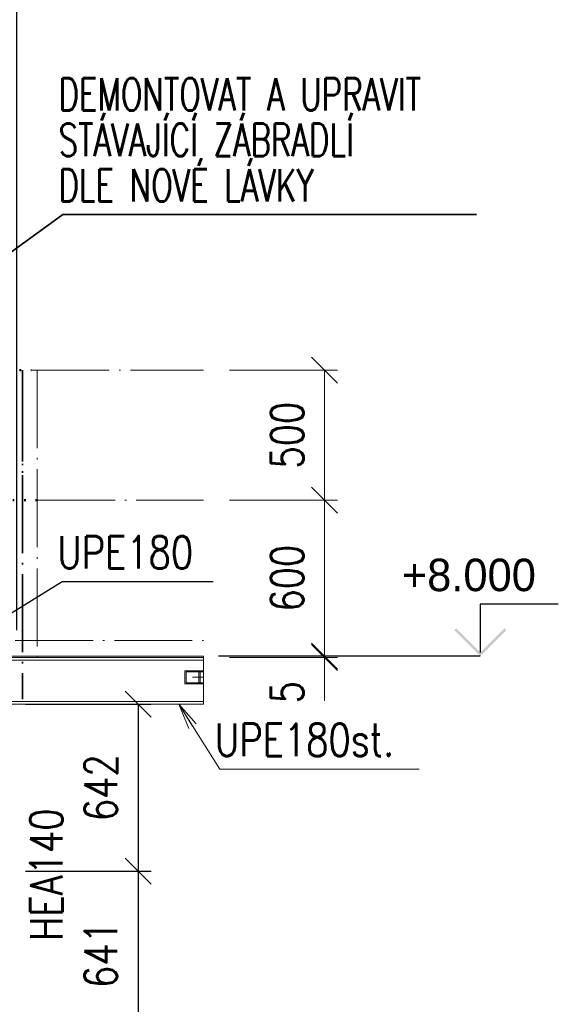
# Paper-space layout 'Layout1' of a CAD drawing. Extents: x -2 to 1083, y -36 to 422.
# Tile 19 of 93: x 320 to 362, y 267 to 343. Entities that reach past the tile are written whole.
import ezdxf

# ---------------------------------------------------------------- set-up
doc = ezdxf.new("R2010")
doc.units = 0
for name, pattern in [('ACAD_ISO02W100', [15, 12, -3]), ('ACAD_ISO04W100', [30.5, 24, -3, 0.5, -3]), ('ACAD_ISO07W100', [3.5, 0.5, -3]), ('B_CARA_09', [0.5, 0, -0.5])]:
    doc.linetypes.add(name, pattern=pattern)
doc.layers.get('0').update_dxf_attribs({"linetype": 'CONTINUOUS'})
doc.layers.get('DEFPOINTS').update_dxf_attribs({"color": 132, "linetype": 'CONTINUOUS'})
doc.layers.add('AS_INS_ON', color=7, linetype='CONTINUOUS')
for name, color, linetype, lineweight in [('SS_1.ET-HALA_TaO-LAVKA_+8.000m', 9, 'CONTINUOUS', 13), ('SS_1.ET-HALA_TaO-LAVKA_+8.000m-PLECH', 9, 'CONTINUOUS', 13), ('SS_1.ET-HALA_TaO-LAVKA_+8.000m-ZABRADLI', 9, 'CONTINUOUS', 13), ('SS_2.ET-DEMONTAZE_OK', 20, 'B_CARA_09', 50), ('SS_2.ET-HALA_TaO-LAVKA_+8.000m-ZABRADLI', 30, 'CONTINUOUS', 35), ('SS_KOTY', 3, 'CONTINUOUS', 25), ('SS_POPIS_PROFILU', 13, 'CONTINUOUS', 25), ('SS_POPIS_PROFILU_de.', 214, 'CONTINUOUS', 35), ('SS_STAV.OK-KOTY', 251, 'CONTINUOUS', 13), ('SS_STAV.OK-POPIS_PROFILU', 9, 'CONTINUOUS', 13)]:
    doc.layers.add(name, color=color, linetype=linetype, lineweight=lineweight)
doc.styles.add('ROMANS', font='romans.shx', dxfattribs={"width": 0.8})
doc.styles.add('romans.shx', font='romans.shx', dxfattribs={"height": 5})
doc.linetypes.add('ZIGZAG', pattern='A,0.00254,-5.08,[131,ltypeshp.shx,S=5.08,R=0,X=-5.08,Y=0],-10.16,[131,ltypeshp.shx,S=5.08,R=180,X=5.08,Y=0],-5.08', length=20.32254)
doc.dimstyles.new('A-1_(2.5)_50AS', dxfattribs={"dimtxt": 2.5, "dimasz": 2, "dimexe": 1, "dimexo": 2, "dimgap": 0, "dimtad": 0, "dimdec": 1, "dimlfac": 50, "dimrnd": 1, "dimtxsty": 'ROMANS', "dimblk1": 'OBLIQUE', "dimblk2": 'OBLIQUE', "dimsah": 1, "dimcen": 2, "dimclrd": 256, "dimclre": 256, "dimclrt": 256, "dimadec": 1, "dimazin": 2, "dimtfac": 0.714286, "dimtdec": 1, "dimtmove": 0, "dimatfit": 3, "dimldrblk": 'OPEN', "dimfxl": 1, "dimtvp": 1.142857, "dimtfill": 1, "dimtolj": 1, "dimlwd": -1, "dimlwe": -1, "dimarcsym": 0})

# ---------------------------------------------------------------- blocks, each defined once
blk = doc.blocks.new('_Oblique')
at = {"color": 0, "linetype": 'ByBlock', "lineweight": -2}
blk.add_line((-0.5, -0.5), (0.5, 0.5), dxfattribs=at)
blk = doc.blocks.new('*D43')
at = {"layer": 'DEFPOINTS', "color": 0, "transparency": 16777216}
for p in [(320.021, 352.729), (300.021, 293.75, 17491.64), (320.021, 293.75, 17491.64)]:
    blk.add_point(p, dxfattribs=at)
at = {"layer": 'SS_KOTY', "transparency": 16777216}
for p, q in [((300.021, 295.75), (300.021, 353.729)), ((320.021, 295.75), (320.021, 353.729)), ((300.021, 352.729), (320.021, 352.729))]:
    blk.add_line(p, q, dxfattribs=at)
at = {"layer": 'SS_KOTY', "transparency": 16777216, "xscale": 2, "yscale": 2, "zscale": 2, "rotation": 180}
blk.add_blockref('_Oblique', (300.021, 352.729), dxfattribs=at)
at = {"layer": 'SS_KOTY', "transparency": 16777216, "xscale": 2, "yscale": 2, "zscale": 2}
blk.add_blockref('_Oblique', (320.021, 352.729), dxfattribs=at)
at = {"layer": 'SS_KOTY', "transparency": 16777216, "insert": (310.021, 355.586), "char_height": 2.5, "attachment_point": 5, "style": 'ROMANS', "bg_fill": 3, "box_fill_scale": 1.1, "bg_fill_color": 256, "bg_fill_true_color": 13158600, "bg_fill_transparency": 0}
blk.add_mtext('\\A1;1000', dxfattribs=at)
blk = doc.blocks.new('_OPEN')
at = {"color": 0, "linetype": 'ByBlock'}
for p, q in [((-1, 0.167), (0, 0)), ((0, 0), (-1, -0.167)), ((0, 0), (-1, 0))]:
    blk.add_line(p, q, dxfattribs=at)
blk = doc.blocks.new('*D45')
at = {"layer": 'DEFPOINTS', "color": 0, "transparency": 16777216}
for p in [(334.396, 315.75, 9190.555), (343.685, 315.75), (334.396, 305.75, 9190.555)]:
    blk.add_point(p, dxfattribs=at)
at = {"layer": 'SS_STAV.OK-KOTY', "transparency": 16777216}
for p, q in [((336.396, 315.75), (344.685, 315.75)), ((343.685, 305.75), (343.685, 315.75)), ((336.396, 305.75), (344.685, 305.75))]:
    blk.add_line(p, q, dxfattribs=at)
at = {"layer": 'SS_STAV.OK-KOTY', "transparency": 16777216, "xscale": 2, "yscale": 2, "zscale": 2}
for p, rotation in [((343.685, 315.75), 90), ((343.685, 305.75), 270)]:
    blk.add_blockref('_Oblique', p, dxfattribs=dict(at, rotation=rotation))
at = {"layer": 'SS_STAV.OK-KOTY', "transparency": 16777216, "insert": (340.828, 310.75), "char_height": 2.5, "attachment_point": 5, "rotation": 90, "style": 'ROMANS', "bg_fill": 3, "box_fill_scale": 1.1, "bg_fill_color": 256, "bg_fill_true_color": 13158600, "bg_fill_transparency": 0}
blk.add_mtext('\\A1;500', dxfattribs=at)
blk = doc.blocks.new('*D46')
at = {"layer": 'DEFPOINTS', "color": 0, "transparency": 16777216}
for p in [(334.396, 305.75, 9190.555), (334.396, 293.75, 9202.4), (343.685, 293.75)]:
    blk.add_point(p, dxfattribs=at)
at = {"layer": 'SS_STAV.OK-KOTY', "transparency": 16777216}
for p, q in [((336.396, 305.75), (344.685, 305.75)), ((343.685, 305.75), (343.685, 293.75)), ((336.396, 293.75), (344.685, 293.75))]:
    blk.add_line(p, q, dxfattribs=at)
at = {"layer": 'SS_STAV.OK-KOTY', "transparency": 16777216, "xscale": 2, "yscale": 2, "zscale": 2}
for p, rotation in [((343.685, 305.75), 90), ((343.685, 293.75), 270)]:
    blk.add_blockref('_Oblique', p, dxfattribs=dict(at, rotation=rotation))
at = {"layer": 'SS_STAV.OK-KOTY', "transparency": 16777216, "insert": (340.828, 299.75), "char_height": 2.5, "attachment_point": 5, "rotation": 90, "style": 'ROMANS', "bg_fill": 3, "box_fill_scale": 1.1, "bg_fill_color": 256, "bg_fill_true_color": 13158600, "bg_fill_transparency": 0}
blk.add_mtext('\\A1;600', dxfattribs=at)
blk = doc.blocks.new('*D47')
at = {"layer": 'DEFPOINTS', "color": 0, "transparency": 16777216}
for p in [(334.396, 293.75, 9202.4), (334.396, 293.65, 9202.4), (343.685, 293.65)]:
    blk.add_point(p, dxfattribs=at)
at = {"layer": 'SS_STAV.OK-KOTY', "transparency": 16777216}
for p, q in [((336.396, 293.75), (344.685, 293.75)), ((336.396, 293.65), (344.685, 293.65)), ((343.685, 293.75), (343.685, 293.65)), ((343.685, 293.65), (343.685, 290.317))]:
    blk.add_line(p, q, dxfattribs=at)
at = {"layer": 'SS_STAV.OK-KOTY', "transparency": 16777216, "xscale": 2, "yscale": 2, "zscale": 2}
for p, rotation in [((343.685, 293.75), 90), ((343.685, 293.65), 270)]:
    blk.add_blockref('_Oblique', p, dxfattribs=dict(at, rotation=rotation))
at = {"layer": 'SS_STAV.OK-KOTY', "transparency": 16777216, "insert": (340.828, 290.983), "char_height": 2.5, "attachment_point": 5, "rotation": 90, "style": 'ROMANS', "bg_fill": 3, "box_fill_scale": 1.1, "bg_fill_color": 256, "bg_fill_true_color": 13158600, "bg_fill_transparency": 0}
blk.add_mtext('\\A1;5', dxfattribs=at)
blk = doc.blocks.new('*D49')
at = {"layer": 'DEFPOINTS', "color": 0, "transparency": 16777216}
for p in [(318.691, 290.05, 9188.2), (318.691, 277.21, 9188.2), (329.347, 277.21)]:
    blk.add_point(p, dxfattribs=at)
at = {"layer": 'SS_KOTY', "transparency": 16777216}
for p, q in [((320.691, 290.05), (330.347, 290.05)), ((329.347, 290.05), (329.347, 277.21)), ((320.691, 277.21), (330.347, 277.21))]:
    blk.add_line(p, q, dxfattribs=at)
at = {"layer": 'SS_KOTY', "transparency": 16777216, "xscale": 2, "yscale": 2, "zscale": 2}
for p, rotation in [((329.347, 290.05), 90), ((329.347, 277.21), 270)]:
    blk.add_blockref('_Oblique', p, dxfattribs=dict(at, rotation=rotation))
at = {"layer": 'SS_KOTY', "transparency": 16777216, "insert": (326.49, 283.63), "char_height": 2.5, "attachment_point": 5, "rotation": 90, "style": 'ROMANS', "bg_fill": 3, "box_fill_scale": 1.1, "bg_fill_color": 256, "bg_fill_true_color": 13158600, "bg_fill_transparency": 0}
blk.add_mtext('\\A1;642', dxfattribs=at)
blk = doc.blocks.new('*D50')
at = {"layer": 'DEFPOINTS', "color": 0, "transparency": 16777216}
for p in [(318.691, 277.21, 9188.2), (318.691, 264.39, 9188.2), (329.347, 264.39)]:
    blk.add_point(p, dxfattribs=at)
at = {"layer": 'SS_KOTY', "transparency": 16777216}
for p, q in [((320.691, 277.21), (330.347, 277.21)), ((329.347, 277.21), (329.347, 264.39)), ((320.691, 264.39), (330.347, 264.39))]:
    blk.add_line(p, q, dxfattribs=at)
at = {"layer": 'SS_KOTY', "transparency": 16777216, "xscale": 2, "yscale": 2, "zscale": 2}
for p, rotation in [((329.347, 277.21), 90), ((329.347, 264.39), 270)]:
    blk.add_blockref('_Oblique', p, dxfattribs=dict(at, rotation=rotation))
at = {"layer": 'SS_KOTY', "transparency": 16777216, "insert": (326.49, 270.8), "char_height": 2.5, "attachment_point": 5, "rotation": 90, "style": 'ROMANS', "bg_fill": 3, "box_fill_scale": 1.1, "bg_fill_color": 256, "bg_fill_true_color": 13158600, "bg_fill_transparency": 0}
blk.add_mtext('\\A1;641', dxfattribs=at)

psp = doc.layouts.get("Layout1")

# ---------------------------------------------------------------- hatches: boundary and pattern name
at = {"layer": 'AS_INS_ON'}
psp.add_hatch(color=9, dxfattribs=at).paths.add_polyline_path([(353.8267, 295.8914), (353.6853, 295.75), (355.6853, 293.75), (357.6853, 295.75), (357.5439, 295.8914), (355.6853, 294.0329)])

# ---------------------------------------------------------------- linework, layer by layer
at = {"layer": 'AS_INS_ON', "color": 9}
for p, q in [((361.6853, 297.75, 30.1265), (355.6853, 297.75, 30.1265)), ((355.6853, 297.75, 30.1265), (355.6853, 294.0329, 30.1265))]:
    psp.add_line(p, q, dxfattribs=at)
at = {"layer": 'SS_1.ET-HALA_TaO-LAVKA_+8.000m', "color": 5, "linetype": 'Continuous', "ltscale": 0.25}
for p, q in [((333.0461, 292.63), (332.953, 292.63)), ((332.953, 292.63), (332.953, 291.63)), ((333.0461, 292.55), (333.0461, 291.71))]:
    psp.add_line(p, q, dxfattribs=at)
at = {"layer": 'SS_1.ET-HALA_TaO-LAVKA_+8.000m-ZABRADLI', "color": 9, "linetype": 'ACAD_ISO04W100', "ltscale": 0.25}
psp.add_line((321.5806, 315.75), (321.5806, 293.65), dxfattribs=at)
at = {"layer": 'SS_STAV.OK-POPIS_PROFILU', "color": 0, "linetype": 'ByBlock'}
for p, q in [((333.2694, 288.181), (332.4832, 290.05)), ((332.4832, 290.05), (333.8331, 288.537)), ((332.4832, 290.05), (333.5512, 288.359))]:
    psp.add_line(p, q, dxfattribs=at)

# ---------------------------------------------------------------- texts
at = {"layer": 'AS_INS_ON', "color": 9}
psp.add_text('+8.000', height=2.5, dxfattribs=at).set_placement((349.6434, 298.75))
at = {"layer": 'SS_POPIS_PROFILU', "color": 13, "style": 'romans.shx', "width": 0.8}
psp.add_text('UPE180', height=2.5, dxfattribs=at).set_placement((323.135, 300.4836))
at = {"layer": 'SS_POPIS_PROFILU_de.', "color": 214, "style": 'romans.shx', "width": 0.7}
for s, p in [('DEMONTOVAT A UPRAVIT', (323.2329, 335.719)), ('STÁVAJÍCÍ ZÁBRADLÍ', (323.2329, 332.219)), ('DLE NOVÉ LÁVKY', (323.2329, 328.719))]:
    psp.add_text(s, height=2.5, dxfattribs=at).set_placement(p)
at = {"layer": 'SS_STAV.OK-POPIS_PROFILU', "color": 9, "style": 'romans.shx', "width": 0.8}
psp.add_text('UPE180st.', height=2.5, dxfattribs=at).set_placement((335.2575, 286.0602))

# ---------------------------------------------------------------- dimensions: what is measured, and where the dimension line sits
at = {"layer": 'SS_KOTY'}
dim = psp.add_linear_dim(base=(320.0206, 352.729, -17430.1135), p1=(300.0206, 293.75, 61.5265), p2=(320.0206, 293.75, 61.5265), dimstyle='A-1_(2.5)_50AS', dxfattribs=at)
dim.commit()
dim.dimension.update_dxf_attribs({"geometry": '*D43', "text_midpoint": (310.0206, 355.5861, -17430.1135)})
dim = psp.add_linear_dim(base=(329.347, 277.21, -9172.2735), p1=(318.6906, 290.05, 15.9265), p2=(318.6906, 277.21, 15.9265), angle=90, dimstyle='A-1_(2.5)_50AS', dxfattribs=at)
dim.commit()
dim.dimension.update_dxf_attribs({"geometry": '*D49', "text_midpoint": (326.4898, 283.63, -9172.2735)})
at = {"layer": 'SS_STAV.OK-KOTY'}
dim = psp.add_linear_dim(base=(343.6853, 315.75, -9172.2735), p1=(334.3959, 305.75, 18.2815), p2=(334.3959, 315.75, 18.2815), angle=90, dimstyle='A-1_(2.5)_50AS', dxfattribs=at)
dim.commit()
dim.dimension.update_dxf_attribs({"geometry": '*D45', "text_midpoint": (340.8282, 310.75, -9172.2735)})

# ---------------------------------------------------------------- next in the draw order: linework, layer by layer
at = {"layer": 'SS_1.ET-HALA_TaO-LAVKA_+8.000m-ZABRADLI', "color": 9, "linetype": 'ACAD_ISO04W100', "ltscale": 0.25}
psp.add_line((321.1356, 315.75), (334.3959, 315.75), dxfattribs=at)
at = {"layer": 'SS_2.ET-DEMONTAZE_OK', "color": 1, "linetype": 'ACAD_ISO07W100', "ltscale": 0.25}
for p, q in [((317.6006, 315.75), (321.1356, 315.75)), ((321.5806, 305.75), (317.6006, 305.75))]:
    psp.add_line(p, q, dxfattribs=at)
at = {"layer": 'SS_2.ET-HALA_TaO-LAVKA_+8.000m-ZABRADLI', "color": 7, "linetype": 'ACAD_ISO04W100', "ltscale": 0.25}
for p, q in [((320.4656, 315.305), (320.4656, 290.45)), ((320.4656, 314.73), (320.4656, 306.77))]:
    psp.add_line(p, q, dxfattribs=at)
at = {"layer": 'SS_2.ET-HALA_TaO-LAVKA_+8.000m-ZABRADLI', "color": 7, "linetype": 'ACAD_ISO04W100', "ltscale": 0.25, "extrusion": (1, 0, 0)}
for centre, start, end in [((314.73, 0, 320.4656), 0, 90), ((306.77, 0, 320.4656), 90, 180)]:
    psp.add_arc(centre, 1.02, start, end, dxfattribs=at)
at = {"layer": 'SS_POPIS_PROFILU_de.', "color": 214}
psp.add_lwpolyline([(307.0631, 315.75), (323.5629, 327.719), (355.3962, 327.719)], dxfattribs=at)

# ---------------------------------------------------------------- next in the draw order: dimensions: what is measured, and where the dimension line sits
at = {"layer": 'SS_KOTY'}
dim = psp.add_linear_dim(base=(329.347, 264.39, -9172.2735), p1=(318.6906, 277.21, 15.9265), p2=(318.6906, 264.39, 15.9265), angle=90, dimstyle='A-1_(2.5)_50AS', override={"dimtmove": 1}, dxfattribs=at)
dim.commit()
dim.dimension.update_dxf_attribs({"geometry": '*D50', "text_midpoint": (326.4898, 270.8, -9172.2735)})
at = {"layer": 'SS_STAV.OK-KOTY'}
dim = psp.add_linear_dim(base=(343.6853, 293.75, -9172.2735), p1=(334.3959, 305.75, 18.2815), p2=(334.3959, 293.75, 30.1265), angle=90, dimstyle='A-1_(2.5)_50AS', override={"dimtmove": 1}, dxfattribs=at)
dim.commit()
dim.dimension.update_dxf_attribs({"geometry": '*D46', "text_midpoint": (340.8282, 299.75, -9172.2735)})

# ---------------------------------------------------------------- next in the draw order: linework, layer by layer
at = {"layer": 'SS_1.ET-HALA_TaO-LAVKA_+8.000m-ZABRADLI', "color": 9, "linetype": 'ACAD_ISO04W100', "ltscale": 0.25}
psp.add_line((321.5806, 305.75), (334.3959, 305.75), dxfattribs=at)

# ---------------------------------------------------------------- next in the draw order: texts
at = {"layer": 'SS_POPIS_PROFILU', "color": 13, "style": 'romans.shx', "width": 0.8}
psp.add_text('HEA140', height=2.5, rotation=90, dxfattribs=at).set_placement((323.5416, 271.834))

# ---------------------------------------------------------------- next in the draw order: dimensions: what is measured, and where the dimension line sits
at = {"layer": 'SS_STAV.OK-KOTY'}
dim = psp.add_linear_dim(base=(343.6853, 293.65, -9172.2735), p1=(334.3959, 293.75, 30.1265), p2=(334.3959, 293.65, 30.1265), angle=90, dimstyle='A-1_(2.5)_50AS', override={"dimtmove": 0}, dxfattribs=at)
dim.commit()
dim.dimension.update_dxf_attribs({"geometry": '*D47', "text_midpoint": (340.8282, 290.9834, -9172.2735)})

# ---------------------------------------------------------------- next in the draw order: linework, layer by layer
at = {"layer": 'AS_INS_ON', "color": 9}
psp.add_line((355.6853, 293.75), (335.5501, 293.75), dxfattribs=at)
at = {"layer": 'SS_1.ET-HALA_TaO-LAVKA_+8.000m', "color": 9, "linetype": 'ACAD_ISO04W100', "ltscale": 0.25}
for p, q in [((315.3206, 293.65), (334.3959, 293.65)), ((334.3959, 292.13), (333.5349, 292.13))]:
    psp.add_line(p, q, dxfattribs=at)
at = {"layer": 'SS_1.ET-HALA_TaO-LAVKA_+8.000m', "color": 5, "linetype": 'Continuous', "ltscale": 0.25}
for p, q in [((316.9206, 293.44), (334.3959, 293.44)), ((334.1167, 292.63), (333.0461, 292.63)), ((333.0461, 292.55), (334.0236, 292.55)), ((334.0236, 292.55), (334.0236, 291.71)), ((334.3959, 292.63), (334.1167, 292.63)), ((334.1167, 292.63), (334.1167, 291.63)), ((332.953, 291.63), (334.1167, 291.63)), ((333.0461, 291.71), (334.0236, 291.71)), ((334.1167, 291.63), (334.3959, 291.63)), ((334.3959, 290.26), (316.9206, 290.26)), ((316.9206, 290.05), (334.3959, 290.05))]:
    psp.add_line(p, q, dxfattribs=at)
at = {"layer": 'SS_1.ET-HALA_TaO-LAVKA_+8.000m', "color": 9, "linetype": 'ZIGZAG', "ltscale": 0.25}
for p, q in [((334.3959, 292.63), (334.3959, 293.65)), ((334.3959, 291.63), (334.3959, 292.63)), ((334.3959, 290.05), (334.3959, 291.63))]:
    psp.add_line(p, q, dxfattribs=at)
at = {"layer": 'SS_1.ET-HALA_TaO-LAVKA_+8.000m', "color": 9, "linetype": 'ACAD_ISO02W100', "ltscale": 0.25}
for p, q in [((334.0236, 292.55), (334.3959, 292.55)), ((334.0236, 291.71), (334.3959, 291.71))]:
    psp.add_line(p, q, dxfattribs=at)
at = {"layer": 'SS_1.ET-HALA_TaO-LAVKA_+8.000m-PLECH', "color": 5, "linetype": 'Continuous', "ltscale": 0.25}
for p, q in [((315.3206, 293.75), (334.3959, 293.75)), ((334.3959, 293.65), (316.9206, 293.65))]:
    psp.add_line(p, q, dxfattribs=at)
at = {"layer": 'SS_1.ET-HALA_TaO-LAVKA_+8.000m-PLECH', "color": 9, "linetype": 'ZIGZAG', "ltscale": 0.25}
psp.add_line((334.3959, 293.65), (334.3959, 293.75), dxfattribs=at)
at = {"layer": 'SS_1.ET-HALA_TaO-LAVKA_+8.000m-ZABRADLI', "color": 9, "linetype": 'ACAD_ISO04W100', "ltscale": 0.25}
psp.add_line((319.9006, 294.95), (334.3959, 294.95), dxfattribs=at)
at = {"layer": 'SS_POPIS_PROFILU', "color": 13}
psp.add_lwpolyline([(313.7206, 293.44), (323.5121, 299.4836), (335.1312, 299.4836)], dxfattribs=at)
at = {"layer": 'SS_STAV.OK-POPIS_PROFILU', "color": 9}
psp.add_lwpolyline([(332.4832, 290.05), (335.6346, 285.0602), (350.968, 285.0602)], dxfattribs=at)

doc.saveas('drawing.dxf')
